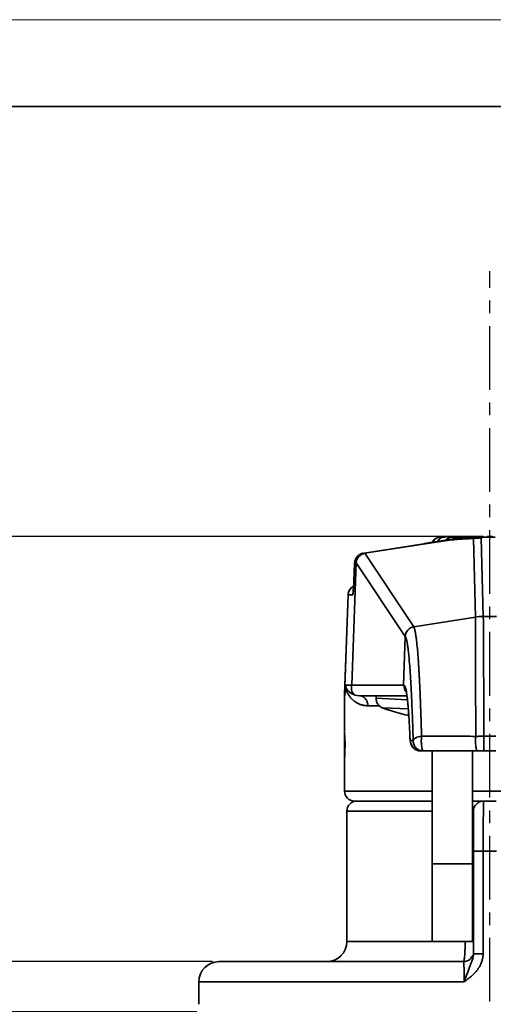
# Model space of a CAD drawing. Header units: millimetres. Extents: x 2485 to 2999, y 1640 to 2004.
# Tile 15 of 32: x 2552 to 2599, y 1906 to 2004. Entities that reach past the tile are written whole.
import ezdxf

# ---------------------------------------------------------------- set-up
doc = ezdxf.new("R2010")
doc.units = ezdxf.units.MM
doc.linetypes.add('CENTER', pattern=[10.16, 6.35, -1.27, 1.27, -1.27])
doc.layers.add('中心线层', color=1, linetype='CENTER')
for name, color, linetype, lineweight in [('尺寸线层', 3, 'Continuous', 18), ('粗实线层', 7, 'Continuous', 35), ('细实线层', 3, 'Continuous', 18)]:
    doc.layers.add(name, color=color, linetype=linetype, lineweight=lineweight)
doc.styles.add('标准', font='txt', dxfattribs={"width": 0.667})
doc.dimstyles.new('对齐', dxfattribs={"dimtxt": 3, "dimasz": 2.5, "dimexe": 1.25, "dimexo": 0.625, "dimtad": 1, "dimdsep": 46, "dimtxsty": '标准', "dimcen": 2.5, "dimclrd": 3, "dimclre": 3, "dimclrt": 3, "dimadec": 0, "dimazin": 0, "dimtfac": 1, "dimtmove": 0, "dimatfit": 3, "dimfxl": 1, "dimarcsym": 0})

# ---------------------------------------------------------------- blocks, each defined once
blk = doc.blocks.new('*D21')
at = {"layer": 'Defpoints', "color": 0, "transparency": 16777216}
for p in [(2571.906, 1910.092), (2547.937, 1905.092), (2570.339, 1905.092)]:
    blk.add_point(p, dxfattribs=at)
at = {"layer": '尺寸线层', "color": 3, "lineweight": -2, "transparency": 16777216}
for p, q in [((2547.937, 1915.092), (2547.937, 1920.092)), ((2571.281, 1910.092), (2546.687, 1910.092)), ((2547.937, 1910.092), (2547.937, 1905.092)), ((2569.714, 1905.092), (2546.687, 1905.092)), ((2547.937, 1900.092), (2547.937, 1895.092))]:
    blk.add_line(p, q, dxfattribs=at)
at = {"layer": '尺寸线层', "color": 3, "transparency": 16777216}
for points in [[(2547.104, 1915.092), (2548.771, 1915.092), (2547.937, 1910.092)], [(2547.104, 1900.092), (2548.771, 1900.092), (2547.937, 1905.092)]]:
    blk.add_solid(points, dxfattribs=at)
at = {"layer": '尺寸线层', "color": 3, "transparency": 16777216, "insert": (2543.812, 1907.592), "char_height": 7, "attachment_point": 5, "rotation": 90, "style": '标准'}
blk.add_mtext('5', dxfattribs=at)
blk = doc.blocks.new('*D28')
at = {"layer": 'Defpoints', "color": 0, "transparency": 16777216}
for p in [(2547.937, 1952.442), (2598.906, 1952.442), (2571.906, 1910.092)]:
    blk.add_point(p, dxfattribs=at)
at = {"layer": '尺寸线层', "color": 3, "lineweight": -2, "transparency": 16777216}
for p, q in [((2598.281, 1952.442), (2546.687, 1952.442)), ((2547.937, 1915.092), (2547.937, 1947.442)), ((2571.281, 1910.092), (2546.687, 1910.092))]:
    blk.add_line(p, q, dxfattribs=at)
at = {"layer": '尺寸线层', "color": 3, "transparency": 16777216}
for points in [[(2547.104, 1947.442), (2548.771, 1947.442), (2547.937, 1952.442)], [(2547.104, 1915.092), (2548.771, 1915.092), (2547.937, 1910.092)]]:
    blk.add_solid(points, dxfattribs=at)
at = {"layer": '尺寸线层', "color": 3, "transparency": 16777216, "insert": (2543.812, 1931.267), "char_height": 7, "attachment_point": 5, "rotation": 90, "style": '标准'}
blk.add_mtext('42.4', dxfattribs=at)

msp = doc.modelspace()

# ---------------------------------------------------------------- linework, layer by layer
at = {"layer": '中心线层'}
msp.add_line((2598.906, 1855.312), (2598.906, 1978.909), dxfattribs=at)
at = {"layer": '粗实线层'}
for p, q in [((2593.994, 1952.398), (2594.219, 1952.442)), ((2594.219, 1952.442), (2594.579, 1952.442)), ((2594.647, 1952.44), (2594.375, 1952.422)), ((2594.579, 1952.442), (2594.396, 1952.403)), ((2594.579, 1952.442), (2594.645, 1952.431)), ((2597.896, 1952.442), (2594.579, 1952.442)), ((2594.645, 1952.431), (2595.082, 1952.357)), ((2599.168, 1952.442), (2598.645, 1952.442)), ((2592.32, 1951.739), (2586.394, 1950.81)), ((2586.437, 1950.778), (2594.224, 1952)), ((2594.189, 1952.026), (2594.219, 1952.031)), ((2595.082, 1952.357), (2595.706, 1952.227)), ((2597.258, 1952.357), (2595.082, 1952.357)), ((2597.462, 1944.425), (2597.279, 1952.247)), ((2598.254, 1944.487), (2598.052, 1952.307)), ((2591.315, 1943.454), (2586.437, 1950.779)), ((2585.57, 1949.853), (2585.144, 1937.627)), ((2585.434, 1949.816), (2585.351, 1947.947)), ((2585.551, 1949.857), (2585.434, 1949.816)), ((2590.476, 1942.505), (2585.594, 1949.83)), ((2584.771, 1946.627), (2584.421, 1936.59)), ((2584.774, 1946.627), (2584.428, 1936.719)), ((2584.774, 1946.627), (2584.771, 1946.627)), ((2585.235, 1946.627), (2584.774, 1946.627)), ((2585.3, 1947.148), (2585.317, 1947.235)), ((2591.317, 1943.451), (2597.462, 1944.425)), ((2598.254, 1944.487), (2598.906, 1944.487)), ((2598.906, 1944.487), (2599.559, 1944.487)), ((2591.317, 1943.451), (2591.315, 1943.453)), ((2590.306, 1937.627), (2590.476, 1942.505)), ((2590.478, 1942.503), (2590.476, 1942.505)), ((2584.539, 1937.627), (2585.144, 1937.627)), ((2584.708, 1937.187), (2584.714, 1937.179)), ((2585.144, 1937.627), (2586.321, 1937.627)), ((2586.321, 1937.627), (2590.306, 1937.627)), ((2590.351, 1937.627), (2590.306, 1937.627)), ((2584.421, 1936.592), (2584.421, 1933.092)), ((2585.681, 1936.624), (2585.495, 1936.651)), ((2585.906, 1936.592), (2585.681, 1936.624)), ((2585.906, 1936.592), (2587.317, 1936.592)), ((2587.317, 1936.592), (2590.649, 1936.592)), ((2587.572, 1936.592), (2587.568, 1936.329)), ((2587.575, 1936.592), (2587.57, 1936.33)), ((2587.57, 1936.33), (2590.699, 1936.174)), ((2587.882, 1935.592), (2586.746, 1935.592)), ((2590.781, 1935.291), (2588.244, 1935.367)), ((2584.421, 1933.036), (2584.411, 1933.02)), ((2598.906, 1932.545), (2598.309, 1932.545)), ((2599.503, 1932.545), (2598.906, 1932.545)), ((2584.421, 1931.664), (2584.421, 1930.761)), ((2591.981, 1931.114), (2591.989, 1931.092)), ((2592.259, 1931.092), (2597.663, 1931.092)), ((2593.165, 1919.842), (2593.165, 1931.092)), ((2597.165, 1919.842), (2597.165, 1931.092)), ((2598.309, 1931.092), (2599.503, 1931.092)), ((2584.421, 1930.206), (2584.421, 1927.092)), ((2584.421, 1927.092), (2593.165, 1927.092)), ((2597.165, 1927.092), (2598.906, 1927.092)), ((2598.906, 1927.092), (2613.392, 1927.092)), ((2597.165, 1926.092), (2598.119, 1926.092)), ((2584.656, 1925.092), (2584.656, 1912.092)), ((2593.165, 1925.092), (2584.656, 1925.092)), ((2597.165, 1925.092), (2597.27, 1925.092)), ((2597.27, 1910.876), (2597.27, 1921.092)), ((2599.566, 1921.092), (2598.247, 1921.092)), ((2598.247, 1921.092), (2598.247, 1910.876)), ((2593.165, 1919.842), (2597.165, 1919.842)), ((2593.165, 1912.092), (2593.165, 1919.842)), ((2597.165, 1912.092), (2597.165, 1919.842)), ((2584.656, 1912.092), (2593.165, 1912.092)), ((2593.165, 1912.092), (2597.165, 1912.092)), ((2595.831, 1910.184), (2595.828, 1910.077)), ((2597.285, 1910.876), (2597.243, 1910.588)), ((2597.301, 1910.876), (2597.27, 1910.876)), ((2569.906, 1908.092), (2569.906, 1905.842)), ((2569.906, 1908.092), (2596.358, 1908.092))]:
    msp.add_line(p, q, dxfattribs=at)
msp.add_lwpolyline([(2515.413, 1995.295), (2990.026, 1995.295), (2990.026, 1646.849), (2515.413, 1646.849)], close=True, dxfattribs=at)
at = {"layer": '粗实线层', "flags": 128}
msp.add_lwpolyline([(2590.942, 1932.45), (2590.946, 1932.311), (2590.949, 1932.293)], dxfattribs=at)
at = {"layer": '粗实线层'}
for centre, radius, start, end in [((2585.771, 1946.592), 1, 116.6305, 178), ((2586.235, 1946.592), 1.001, 151.6372, 178.00572), ((2585.421, 1927.092), 1, 180, 270), ((2585.656, 1925.092), 1, 90, 180), ((2582.656, 1912.092), 2, 270, 0), ((2571.906, 1908.092), 2, 90, 180)]:
    msp.add_arc(centre, radius, start, end, dxfattribs=at)
msp.add_ellipse((2598.906, 2351.402), major_axis=(14.463, 414.81), ratio=0.001949, start_param=3.116846, end_param=3.209765, dxfattribs=at)
for points, knots in [([(2594.006, 1952.423), (2593.888, 1952.393), (2593.633, 1952.329), (2593.324, 1952.134), (2593.207, 1951.938), (2593.167, 1951.871)], [0, 0, 0, 0, 0.360473, 0.781261, 1, 1, 1, 1]), ([(2593.211, 1951.877), (2593.257, 1951.951), (2593.386, 1952.16), (2593.677, 1952.352), (2593.914, 1952.386), (2593.994, 1952.398)], [0, 0, 0, 0, 0.265106, 0.750291, 1, 1, 1, 1]), ([(2594.396, 1952.403), (2594.314, 1952.39), (2594.087, 1952.355), (2593.831, 1952.181), (2593.724, 1951.999), (2593.696, 1951.951)], [0, 0, 0, 0, 0.2963678, 0.8146965, 1, 1, 1, 1]), ([(2598.383, 1952.4), (2598.306, 1952.399), (2598.15, 1952.395), (2597.905, 1952.388), (2597.647, 1952.378), (2597.387, 1952.366), (2597.129, 1952.352), (2596.881, 1952.336), (2596.629, 1952.318), (2596.459, 1952.304), (2596.372, 1952.297)], [0, 0, 0, 0, 0.128735, 0.260276, 0.394801, 0.532542, 0.652058, 0.77252, 0.884261, 1, 1, 1, 1]), ([(2597.279, 1952.247), (2597.301, 1952.255), (2597.342, 1952.271), (2597.414, 1952.293), (2597.498, 1952.315), (2597.593, 1952.335), (2597.71, 1952.354), (2597.855, 1952.372), (2598.012, 1952.385), (2598.195, 1952.396), (2598.318, 1952.399), (2598.383, 1952.4)], [0, 0, 0, 0, 0.103034, 0.20318, 0.300727, 0.416797, 0.520583, 0.637363, 0.770555, 0.877979, 1, 1, 1, 1]), ([(2598.052, 1952.307), (2598.051, 1952.324), (2598.069, 1952.341), (2598.164, 1952.362), (2598.208, 1952.368), (2598.324, 1952.377), (2598.396, 1952.381), (2598.475, 1952.382)], [0, 0, 0, 0, 0.5, 0.5, 0.75, 0.75, 1, 1, 1, 1]), ([(2598.383, 1952.4), (2598.442, 1952.401), (2598.558, 1952.403), (2598.732, 1952.405), (2598.848, 1952.405), (2598.906, 1952.405), (2598.906, 1952.405)], [0, 0, 0, 0, 0.337985, 0.670191, 0.997078, 1, 1, 1, 1]), ([(2598.906, 1952.386), (2598.858, 1952.386), (2598.762, 1952.386), (2598.618, 1952.384), (2598.523, 1952.383), (2598.475, 1952.382)], [0, 0, 0, 0, 0.331188, 0.664066, 1, 1, 1, 1]), ([(2598.906, 1952.386), (2598.906, 1952.391), (2598.906, 1952.395), (2598.906, 1952.398), (2598.906, 1952.403), (2598.906, 1952.405), (2598.906, 1952.405)], [0.0000026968, 0.0000026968, 0.0000026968, 0.0000026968, 0.0001637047, 0.0001637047, 0.0001637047, 0.0004319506, 0.0004319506, 0.0004319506, 0.0004319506]), ([(2598.906, 1952.405), (2598.907, 1952.405), (2598.966, 1952.405), (2599.084, 1952.405), (2599.258, 1952.403), (2599.373, 1952.401), (2599.429, 1952.4)], [0, 0, 0, 0, 0.002922, 0.340682, 0.672931, 1, 1, 1, 1]), ([(2593.271, 1951.887), (2593.112, 1951.862), (2592.794, 1951.813), (2592.478, 1951.764), (2592.32, 1951.739), (2592.32, 1951.739)], [0, 0, 0, 0, 0.500168, 0.999391, 1, 1, 1, 1]), ([(2594.189, 1952.026), (2594.055, 1952.006), (2593.748, 1951.959), (2593.443, 1951.913), (2593.271, 1951.887)], [0, 0, 0, 0, 0.4373794, 1, 1, 1, 1]), ([(2595.885, 1952.25), (2595.778, 1952.238), (2595.571, 1952.215), (2595.268, 1952.178), (2594.944, 1952.135), (2594.595, 1952.086), (2594.344, 1952.049), (2594.219, 1952.03)], [0, 0, 0, 0, 0.1910601, 0.371617, 0.5436854, 0.7738528, 1, 1, 1, 1]), ([(2597.279, 1952.247), (2597.212, 1952.247), (2597.082, 1952.245), (2596.884, 1952.242), (2596.646, 1952.235), (2596.358, 1952.223), (2596.05, 1952.204), (2595.794, 1952.185), (2595.592, 1952.168), (2595.384, 1952.148), (2595.161, 1952.125), (2594.929, 1952.098), (2594.692, 1952.068), (2594.457, 1952.036), (2594.301, 1952.012), (2594.224, 1952)], [0, 0, 0, 0, 0.094829, 0.181886, 0.261245, 0.394419, 0.5171, 0.584763, 0.643878, 0.70421, 0.765836, 0.828433, 0.887762, 0.944641, 1, 1, 1, 1]), ([(2595.082, 1952.357), (2594.956, 1952.338), (2594.732, 1952.304), (2594.545, 1952.136), (2594.463, 1952.063)], [0, 0, 0, 0, 0.560385, 1, 1, 1, 1]), ([(2596.372, 1952.297), (2596.289, 1952.29), (2596.127, 1952.275), (2595.965, 1952.258), (2595.885, 1952.25)], [0, 0, 0, 0, 0.509748, 1, 1, 1, 1]), ([(2586.185, 1950.771), (2586.157, 1950.763), (2586.101, 1950.747), (2586.021, 1950.714), (2585.943, 1950.674), (2585.87, 1950.628), (2585.775, 1950.557), (2585.668, 1950.452), (2585.57, 1950.312), (2585.497, 1950.161), (2585.447, 1949.999), (2585.438, 1949.879), (2585.434, 1949.816)], [0, 0, 0, 0, 0.066777, 0.133572, 0.200384, 0.267214, 0.334061, 0.472704, 0.61153, 0.726179, 0.855655, 1, 1, 1, 1]), ([(2586.203, 1950.763), (2586.115, 1950.736), (2585.919, 1950.677), (2585.676, 1950.463), (2585.49, 1950.17), (2585.46, 1949.94), (2585.446, 1949.825)], [0, 0, 0, 0, 0.213415, 0.473893, 0.735973, 1, 1, 1, 1]), ([(2586.394, 1950.81), (2586.167, 1950.774), (2585.954, 1950.657), (2585.649, 1950.313), (2585.559, 1950.087), (2585.551, 1949.857)], [0, 0, 0, 0, 0.5, 0.5, 1, 1, 1, 1]), ([(2585.594, 1949.83), (2585.603, 1950.058), (2585.694, 1950.283), (2585.998, 1950.625), (2586.211, 1950.742), (2586.437, 1950.778)], [0, 0, 0, 0, 0.5, 0.5, 1, 1, 1, 1]), ([(2586.437, 1950.778), (2586.433, 1950.784), (2586.425, 1950.796), (2586.414, 1950.806), (2586.403, 1950.81), (2586.397, 1950.81), (2586.394, 1950.81)], [0, 0, 0, 0, 0.2811536, 0.5623184, 0.7809676, 1, 1, 1, 1]), ([(2585.434, 1949.816), (2585.433, 1949.822), (2585.433, 1949.835), (2585.448, 1949.852), (2585.481, 1949.867), (2585.542, 1949.88), (2585.607, 1949.885), (2585.644, 1949.887)], [0, 0, 0, 0, 0.136386, 0.303825, 0.502182, 0.706421, 1, 1, 1, 1]), ([(2585.434, 1949.816), (2585.433, 1949.818), (2585.432, 1949.821), (2585.436, 1949.824), (2585.438, 1949.825)], [0, 0, 0, 0, 0.472293, 1, 1, 1, 1]), ([(2585.551, 1949.857), (2585.554, 1949.857), (2585.561, 1949.856), (2585.567, 1949.854), (2585.57, 1949.853)], [0, 0, 0, 0, 0.5, 1, 1, 1, 1]), ([(2585.594, 1949.83), (2585.59, 1949.835), (2585.582, 1949.845), (2585.574, 1949.851), (2585.57, 1949.853)], [0, 0, 0, 0, 0.510976, 1, 1, 1, 1]), ([(2585.328, 1947.474), (2585.257, 1947.438), (2585.087, 1947.35), (2584.895, 1947.104), (2584.791, 1946.843), (2584.778, 1946.679), (2584.774, 1946.627)], [0, 0, 0, 0, 0.221632, 0.537273, 0.852916, 1, 1, 1, 1]), ([(2585.351, 1947.947), (2585.349, 1947.913), (2585.346, 1947.844), (2585.341, 1947.744), (2585.335, 1947.647), (2585.327, 1947.517), (2585.316, 1947.347), (2585.306, 1947.218), (2585.3, 1947.148)], [0, 0, 0, 0, 0.116854, 0.232064, 0.346206, 0.459876, 0.707582, 1, 1, 1, 1]), ([(2585.355, 1947.968), (2585.35, 1947.883), (2585.343, 1947.723), (2585.33, 1947.482), (2585.317, 1947.325), (2585.309, 1947.228)], [0, 0, 0, 0, 0.303615, 0.569926, 1, 1, 1, 1]), ([(2585.3, 1947.148), (2585.297, 1947.105), (2585.292, 1947.037), (2585.283, 1946.943), (2585.276, 1946.861), (2585.267, 1946.786), (2585.259, 1946.712), (2585.25, 1946.667), (2585.244, 1946.642), (2585.239, 1946.634), (2585.236, 1946.63), (2585.235, 1946.627)], [0, 0, 0, 0, 0.158282, 0.249799, 0.371252, 0.499958, 0.623731, 0.749934, 0.888627, 0.918586, 1, 1, 1, 1]), ([(2597.462, 1944.425), (2597.462, 1944.411), (2597.462, 1944.384), (2597.462, 1944.333), (2597.463, 1944.276), (2597.463, 1944.212), (2597.464, 1944.141), (2597.464, 1944.065), (2597.464, 1943.984), (2597.465, 1943.898), (2597.465, 1943.808), (2597.466, 1943.714), (2597.466, 1943.616), (2597.467, 1943.515), (2597.467, 1943.412), (2597.468, 1943.306), (2597.468, 1943.198), (2597.469, 1943.089), (2597.469, 1942.978), (2597.47, 1942.867), (2597.47, 1942.755), (2597.471, 1942.643), (2597.471, 1942.531), (2597.471, 1942.42), (2597.472, 1942.309), (2597.472, 1942.199), (2597.473, 1942.091), (2597.473, 1941.984), (2597.474, 1941.878), (2597.474, 1941.775), (2597.474, 1941.674), (2597.475, 1941.575), (2597.475, 1941.479), (2597.476, 1941.386), (2597.476, 1941.295), (2597.476, 1941.208), (2597.477, 1941.124), (2597.477, 1941.044), (2597.477, 1940.967), (2597.477, 1940.894), (2597.478, 1940.825), (2597.479, 1940.571), (2597.48, 1940.117), (2597.482, 1939.433), (2597.485, 1938.721), (2597.487, 1937.988), (2597.489, 1937.236), (2597.491, 1936.47), (2597.494, 1935.694), (2597.496, 1934.91), (2597.498, 1934.123), (2597.5, 1933.336), (2597.501, 1932.803), (2597.502, 1932.54)], [0, 0, 0, 0, 0.019742, 0.039113, 0.058115, 0.076745, 0.095003, 0.11289, 0.130404, 0.147545, 0.164314, 0.180711, 0.196737, 0.212392, 0.227676, 0.24259, 0.257134, 0.271307, 0.28511, 0.298542, 0.311604, 0.324294, 0.336614, 0.348561, 0.360138, 0.371343, 0.382176, 0.392638, 0.402729, 0.412448, 0.421796, 0.430773, 0.43938, 0.447615, 0.455479, 0.462972, 0.470095, 0.476846, 0.483226, 0.489236, 0.494874, 0.500142, 0.55087, 0.600548, 0.649166, 0.69672, 0.743214, 0.788656, 0.833046, 0.876379, 0.918646, 0.959851, 1, 1, 1, 1]), ([(2598.309, 1932.545), (2598.309, 1932.679), (2598.308, 1932.947), (2598.307, 1933.343), (2598.306, 1933.737), (2598.305, 1934.127), (2598.304, 1934.514), (2598.302, 1934.897), (2598.301, 1935.275), (2598.3, 1935.649), (2598.299, 1936.019), (2598.298, 1936.384), (2598.297, 1936.744), (2598.295, 1937.098), (2598.294, 1937.447), (2598.293, 1937.79), (2598.292, 1938.127), (2598.291, 1938.459), (2598.29, 1938.783), (2598.288, 1939.102), (2598.287, 1939.413), (2598.286, 1939.718), (2598.285, 1940.015), (2598.284, 1940.305), (2598.282, 1940.587), (2598.281, 1940.861), (2598.28, 1941.127), (2598.279, 1941.385), (2598.278, 1941.634), (2598.276, 1941.874), (2598.275, 1942.106), (2598.274, 1942.328), (2598.273, 1942.541), (2598.272, 1942.745), (2598.27, 1942.939), (2598.269, 1943.122), (2598.268, 1943.296), (2598.267, 1943.46), (2598.265, 1943.612), (2598.264, 1943.754), (2598.263, 1943.886), (2598.261, 1944.006), (2598.26, 1944.115), (2598.259, 1944.213), (2598.258, 1944.3), (2598.256, 1944.375), (2598.255, 1944.438), (2598.254, 1944.471), (2598.254, 1944.487)], [0, 0, 0, 0, 0.020248, 0.040561, 0.06094, 0.081386, 0.1019, 0.122484, 0.143137, 0.163858, 0.184645, 0.205499, 0.226416, 0.247398, 0.268444, 0.289555, 0.310733, 0.331978, 0.35329, 0.374672, 0.396121, 0.417637, 0.43922, 0.460868, 0.482581, 0.504357, 0.526196, 0.548099, 0.570067, 0.5921, 0.6142, 0.636368, 0.658602, 0.680904, 0.703272, 0.725705, 0.748202, 0.770763, 0.793387, 0.816076, 0.838831, 0.861653, 0.884544, 0.907502, 0.930528, 0.953621, 0.976778, 1, 1, 1, 1]), ([(2590.478, 1942.503), (2590.486, 1942.731), (2590.576, 1942.955), (2590.879, 1943.298), (2591.09, 1943.416), (2591.315, 1943.454)], [0, 0, 0, 0, 0.5, 0.5, 1, 1, 1, 1]), ([(2592.099, 1932.564), (2592.095, 1932.701), (2592.088, 1932.979), (2592.076, 1933.392), (2592.064, 1933.806), (2592.051, 1934.222), (2592.037, 1934.637), (2592.023, 1935.052), (2592.008, 1935.466), (2591.993, 1935.878), (2591.977, 1936.288), (2591.96, 1936.695), (2591.943, 1937.099), (2591.925, 1937.498), (2591.906, 1937.891), (2591.887, 1938.279), (2591.866, 1938.661), (2591.845, 1939.034), (2591.824, 1939.4), (2591.8, 1939.775), (2591.769, 1940.233), (2591.725, 1940.824), (2591.662, 1941.544), (2591.596, 1942.15), (2591.534, 1942.597), (2591.485, 1942.885), (2591.439, 1943.105), (2591.396, 1943.266), (2591.355, 1943.381), (2591.329, 1943.428), (2591.317, 1943.451)], [0, 0, 0, 0, 0.022635, 0.045662, 0.069081, 0.092894, 0.1171, 0.1417, 0.166692, 0.192077, 0.217855, 0.244025, 0.270589, 0.297545, 0.324895, 0.352638, 0.380774, 0.409303, 0.438226, 0.467541, 0.502088, 0.556572, 0.63099, 0.725343, 0.780748, 0.832308, 0.880021, 0.923878, 0.963872, 1, 1, 1, 1]), ([(2590.477, 1942.503), (2590.484, 1942.492), (2590.497, 1942.47), (2590.52, 1942.423), (2590.545, 1942.358), (2590.574, 1942.268), (2590.616, 1942.109), (2590.667, 1941.863), (2590.724, 1941.505), (2590.779, 1941.084), (2590.837, 1940.544), (2590.891, 1939.947), (2590.958, 1939.081), (2591.034, 1937.901), (2591.101, 1936.556), (2591.155, 1935.32), (2591.195, 1934.326), (2591.231, 1933.289), (2591.253, 1932.577), (2591.263, 1932.231), (2591.266, 1932.127)], [0, 0, 0, 0, 0.018103, 0.039639, 0.064607, 0.09301, 0.124844, 0.192798, 0.249798, 0.307881, 0.374816, 0.450959, 0.499833, 0.624638, 0.74947, 0.793263, 0.874515, 0.940201, 0.982032, 1, 1, 1, 1]), ([(2584.428, 1936.719), (2584.426, 1936.68), (2584.424, 1936.648), (2584.421, 1936.604), (2584.421, 1936.592), (2584.421, 1936.592)], [0, 0, 0, 0, 0.5, 0.5, 1, 1, 1, 1]), ([(2584.532, 1937.553), (2584.533, 1937.568), (2584.535, 1937.601), (2584.538, 1937.617), (2584.539, 1937.627)], [0, 0, 0, 0, 0.429994, 1, 1, 1, 1]), ([(2586.746, 1935.592), (2586.7, 1935.592), (2586.609, 1935.594), (2586.475, 1935.606), (2586.343, 1935.625), (2586.213, 1935.652), (2586.086, 1935.687), (2585.962, 1935.73), (2585.84, 1935.78), (2585.701, 1935.848), (2585.546, 1935.94), (2585.399, 1936.047), (2585.267, 1936.159), (2585.179, 1936.244), (2585.116, 1936.308), (2585.075, 1936.348), (2585.027, 1936.4), (2584.947, 1936.497), (2584.838, 1936.654), (2584.724, 1936.858), (2584.636, 1937.059), (2584.585, 1937.215), (2584.559, 1937.33), (2584.547, 1937.392), (2584.54, 1937.445), (2584.536, 1937.485), (2584.534, 1937.521), (2584.532, 1937.544), (2584.532, 1937.553)], [0, 0, 0, 0, 0.036564, 0.073723, 0.111509, 0.149952, 0.189082, 0.228926, 0.26951, 0.310858, 0.374462, 0.441387, 0.488269, 0.546059, 0.563697, 0.581298, 0.606524, 0.63851, 0.712462, 0.802785, 0.87853, 0.934674, 0.957184, 0.97417, 0.981472, 0.989521, 0.995726, 1, 1, 1, 1]), ([(2584.539, 1937.627), (2584.539, 1937.623), (2584.538, 1937.615), (2584.539, 1937.599), (2584.539, 1937.586), (2584.541, 1937.57), (2584.544, 1937.553), (2584.547, 1937.533), (2584.552, 1937.513), (2584.558, 1937.49), (2584.565, 1937.466), (2584.574, 1937.441), (2584.584, 1937.414), (2584.595, 1937.385), (2584.609, 1937.355), (2584.624, 1937.324), (2584.642, 1937.291), (2584.662, 1937.257), (2584.684, 1937.222), (2584.7, 1937.199), (2584.708, 1937.187)], [0, 0, 0, 0, 0.00769, 0.016325, 0.029662, 0.048872, 0.074329, 0.106188, 0.144525, 0.189385, 0.240794, 0.298771, 0.363328, 0.434473, 0.512214, 0.596556, 0.687503, 0.785057, 0.889222, 1, 1, 1, 1]), ([(2584.714, 1937.179), (2584.732, 1937.155), (2584.771, 1937.105), (2584.838, 1937.033), (2584.917, 1936.959), (2585.021, 1936.877), (2585.153, 1936.791), (2585.316, 1936.709), (2585.436, 1936.67), (2585.495, 1936.651)], [0, 0, 0, 0, 0.097582, 0.205253, 0.323016, 0.450874, 0.64521, 0.828243, 1, 1, 1, 1]), ([(2585.495, 1936.651), (2585.349, 1936.722), (2585.226, 1936.857), (2585.094, 1937.205), (2585.085, 1937.417), (2585.144, 1937.627)], [0, 0, 0, 0, 0.5, 0.5, 1, 1, 1, 1]), ([(2590.942, 1932.45), (2590.938, 1932.546), (2590.93, 1932.737), (2590.917, 1933.015), (2590.905, 1933.287), (2590.891, 1933.551), (2590.878, 1933.807), (2590.864, 1934.056), (2590.85, 1934.297), (2590.835, 1934.53), (2590.82, 1934.756), (2590.805, 1934.973), (2590.789, 1935.183), (2590.773, 1935.384), (2590.757, 1935.578), (2590.741, 1935.763), (2590.724, 1935.94), (2590.707, 1936.108), (2590.678, 1936.37), (2590.621, 1936.825), (2590.548, 1937.232), (2590.474, 1937.478), (2590.423, 1937.579), (2590.383, 1937.621), (2590.36, 1937.625), (2590.35, 1937.627)], [0, 0, 0, 0, 0.029667, 0.059287, 0.088865, 0.118405, 0.147911, 0.177385, 0.206833, 0.236256, 0.265657, 0.29504, 0.324406, 0.353758, 0.383099, 0.412429, 0.441752, 0.471069, 0.500381, 0.585502, 0.749641, 0.835854, 0.906367, 0.961111, 1, 1, 1, 1]), ([(2590.597, 1936.94), (2590.565, 1936.977), (2590.49, 1937.065), (2590.411, 1937.232), (2590.355, 1937.425), (2590.352, 1937.56), (2590.351, 1937.627)], [0, 0, 0, 0, 0.195761, 0.463841, 0.73192, 1, 1, 1, 1]), ([(2585.906, 1936.592), (2585.931, 1936.591), (2585.982, 1936.589), (2586.056, 1936.577), (2586.13, 1936.557), (2586.201, 1936.529), (2586.291, 1936.483), (2586.418, 1936.393), (2586.543, 1936.253), (2586.64, 1936.085), (2586.7, 1935.929), (2586.738, 1935.763), (2586.743, 1935.649), (2586.746, 1935.592)], [0, 0, 0, 0, 0.057273, 0.114546, 0.171819, 0.229092, 0.286367, 0.394977, 0.564177, 0.673132, 0.782088, 0.891044, 1, 1, 1, 1]), ([(2587.571, 1936.329), (2587.57, 1936.317), (2587.562, 1936.235), (2587.589, 1936.083), (2587.656, 1935.89), (2587.742, 1935.729), (2587.811, 1935.672), (2587.836, 1935.651)], [0, 0, 0, 0, 0.047137, 0.320024, 0.592875, 0.848961, 1, 1, 1, 1]), ([(2587.57, 1936.33), (2587.577, 1936.228), (2587.592, 1936.018), (2587.738, 1935.73), (2587.958, 1935.494), (2588.15, 1935.409), (2588.244, 1935.367)], [0, 0, 0, 0, 0.243704, 0.499977, 0.756262, 1, 1, 1, 1]), ([(2588.244, 1935.367), (2588.245, 1935.366), (2588.248, 1935.363), (2588.301, 1935.343), (2588.378, 1935.315), (2588.482, 1935.279), (2588.603, 1935.239), (2588.733, 1935.196), (2588.821, 1935.168), (2588.864, 1935.154), (2588.865, 1935.154)], [0, 0, 0, 0, 0.13428, 0.275007, 0.417357, 0.558555, 0.701442, 0.849251, 0.997205, 1, 1, 1, 1]), ([(2588.544, 1935.259), (2588.548, 1935.257), (2588.599, 1935.238), (2588.654, 1935.221), (2588.704, 1935.206)], [0, 0, 0, 0, 0.076621, 1, 1, 1, 1]), ([(2588.704, 1935.206), (2588.732, 1935.197), (2588.83, 1935.164), (2588.924, 1935.135), (2588.992, 1935.115)], [0, 0, 0, 0, 0.279174, 1, 1, 1, 1]), ([(2588.865, 1935.154), (2589.167, 1935.064), (2589.771, 1934.882), (2590.422, 1934.704), (2590.785, 1934.617), (2590.83, 1934.607)], [0, 0, 0, 0, 0.46734, 0.93458, 1, 1, 1, 1]), ([(2584.47, 1931.319), (2584.473, 1931.417), (2584.479, 1931.631), (2584.476, 1931.984), (2584.464, 1932.333), (2584.445, 1932.643), (2584.428, 1932.869), (2584.418, 1932.987), (2584.421, 1932.978), (2584.421, 1932.978)], [0, 0, 0, 0, 0.128995, 0.281415, 0.435694, 0.599965, 0.782326, 0.986239, 1, 1, 1, 1]), ([(2584.421, 1933.014), (2584.421, 1933.017), (2584.421, 1933.024), (2584.421, 1932.854), (2584.421, 1932.545), (2584.421, 1932.139), (2584.421, 1931.829), (2584.421, 1931.674), (2584.421, 1931.664)], [0, 0, 0, 0, 0.125421, 0.35166, 0.570449, 0.781886, 0.985966, 1, 1, 1, 1]), ([(2590.993, 1932.127), (2590.99, 1932.128), (2590.984, 1932.13), (2590.977, 1932.144), (2590.972, 1932.162), (2590.968, 1932.175), (2590.964, 1932.194), (2590.958, 1932.233), (2590.949, 1932.305), (2590.944, 1932.402), (2590.942, 1932.45)], [0, 0, 0, 0, 0.125689, 0.250834, 0.326073, 0.401328, 0.448351, 0.501508, 0.751529, 1, 1, 1, 1]), ([(2590.949, 1932.294), (2590.958, 1932.199), (2590.976, 1931.989), (2591.08, 1931.688), (2591.247, 1931.444), (2591.441, 1931.268), (2591.692, 1931.135), (2591.884, 1931.113), (2591.981, 1931.102)], [0, 0, 0, 0, 0.1791271, 0.3966443, 0.5293398, 0.6775344, 0.8368721, 1, 1, 1, 1]), ([(2591.989, 1931.092), (2591.87, 1931.092), (2591.74, 1931.114), (2591.49, 1931.216), (2591.37, 1931.295), (2591.174, 1931.499), (2591.099, 1931.622), (2591.007, 1931.876), (2590.989, 1932.007), (2590.993, 1932.127)], [0, 0, 0, 0, 0.25, 0.25, 0.5, 0.5, 0.75, 0.75, 1, 1, 1, 1]), ([(2592.224, 1931.092), (2592.107, 1931.096), (2591.98, 1931.123), (2591.739, 1931.23), (2591.624, 1931.311), (2591.437, 1931.513), (2591.366, 1931.634), (2591.279, 1931.883), (2591.262, 1932.01), (2591.267, 1932.127)], [0, 0, 0, 0, 0.25, 0.25, 0.5, 0.5, 0.75, 0.75, 1, 1, 1, 1]), ([(2591.266, 1932.127), (2591.278, 1932.174), (2591.305, 1932.224), (2591.395, 1932.32), (2591.457, 1932.367), (2591.611, 1932.448), (2591.702, 1932.483), (2591.896, 1932.535), (2591.999, 1932.554), (2592.099, 1932.564)], [0, 0, 0, 0, 0.25, 0.25, 0.5, 0.5, 0.75, 0.75, 1, 1, 1, 1]), ([(2592.259, 1931.092), (2592.256, 1931.092), (2592.248, 1931.093), (2592.233, 1931.1), (2592.212, 1931.123), (2592.181, 1931.189), (2592.139, 1931.34), (2592.097, 1931.594), (2592.079, 1931.875), (2592.077, 1932.079), (2592.078, 1932.228), (2592.083, 1932.347), (2592.09, 1932.458), (2592.096, 1932.53), (2592.099, 1932.564)], [0, 0, 0, 0, 0.028006, 0.058016, 0.123504, 0.209583, 0.338559, 0.533844, 0.66713, 0.767681, 0.830645, 0.883629, 0.94481, 1, 1, 1, 1]), ([(2597.502, 1932.54), (2597.124, 1932.543), (2596.217, 1932.55), (2594.785, 1932.552), (2593.362, 1932.555), (2592.467, 1932.561), (2592.099, 1932.564)], [0, 0, 0, 0, 0.210071, 0.503393, 0.795304, 1, 1, 1, 1]), ([(2597.663, 1931.092), (2597.633, 1931.092), (2597.602, 1931.136), (2597.548, 1931.301), (2597.526, 1931.422), (2597.493, 1931.711), (2597.484, 1931.878), (2597.481, 1932.217), (2597.488, 1932.389), (2597.502, 1932.54)], [0, 0, 0, 0, 0.25, 0.25, 0.5, 0.5, 0.75, 0.75, 1, 1, 1, 1]), ([(2598.309, 1932.545), (2598.242, 1932.545), (2598.107, 1932.545), (2597.904, 1932.544), (2597.702, 1932.543), (2597.569, 1932.541), (2597.502, 1932.54)], [0, 0, 0, 0, 0.249668, 0.499544, 0.749648, 1, 1, 1, 1]), ([(2598.309, 1932.092), (2598.309, 1931.83), (2598.309, 1931.57), (2598.309, 1931.199), (2598.309, 1931.092), (2598.309, 1931.092)], [0, 0, 0, 0, 0.5, 0.5, 1, 1, 1, 1]), ([(2584.421, 1931.664), (2584.429, 1931.536), (2584.443, 1931.321), (2584.456, 1931.132), (2584.462, 1931.054)], [0, 0, 0, 0, 0.591983, 1, 1, 1, 1]), ([(2584.449, 1930.753), (2584.453, 1930.832), (2584.458, 1930.921), (2584.465, 1931.112), (2584.468, 1931.213), (2584.47, 1931.319)], [0, 0, 0, 0, 0.5, 0.5, 1, 1, 1, 1]), ([(2584.421, 1930.206), (2584.421, 1930.206), (2584.419, 1930.196), (2584.426, 1930.312), (2584.438, 1930.51), (2584.446, 1930.685), (2584.449, 1930.753)], [0, 0, 0, 0, 0.029142, 0.400952, 0.769755, 1, 1, 1, 1]), ([(2584.421, 1930.761), (2584.421, 1930.679), (2584.421, 1930.491), (2584.421, 1930.31), (2584.421, 1930.223), (2584.421, 1930.245), (2584.421, 1930.247)], [0, 0, 0, 0, 0.267196, 0.611765, 0.968475, 1, 1, 1, 1]), ([(2584.441, 1930.577), (2584.436, 1930.616), (2584.429, 1930.668), (2584.422, 1930.743), (2584.421, 1930.761)], [0, 0, 0, 0, 0.751023, 1, 1, 1, 1]), ([(2585.434, 1926.092), (2585.43, 1926.092), (2585.398, 1926.092), (2585.534, 1926.092), (2585.861, 1926.092), (2586.387, 1926.092), (2587.029, 1926.092), (2587.744, 1926.092), (2588.581, 1926.092), (2589.848, 1926.092), (2591.32, 1926.092), (2592.588, 1926.092), (2593.085, 1926.092), (2593.165, 1926.092)], [0, 0, 0, 0, 0.016428, 0.124314, 0.235529, 0.349853, 0.439257, 0.528626, 0.619932, 0.711203, 0.893537, 0.982941, 1, 1, 1, 1]), ([(2593.165, 1926.092), (2592.836, 1926.092), (2591.738, 1926.092), (2590.092, 1926.092), (2588.332, 1926.092), (2586.971, 1926.092), (2586.087, 1926.092), (2585.668, 1926.092), (2585.697, 1926.092), (2585.707, 1926.092)], [0, 0, 0, 0, 0.0726544, 0.2424642, 0.4154559, 0.5884477, 0.7582575, 0.9220406, 1, 1, 1, 1]), ([(2598.27, 1926.092), (2598.248, 1926.092), (2598.203, 1926.092), (2597.826, 1926.092), (2597.449, 1926.092), (2597.194, 1926.092), (2597.165, 1926.092)], [0, 0, 0, 0, 0.306604, 0.632909, 0.959213, 1, 1, 1, 1]), ([(2597.27, 1925.092), (2597.27, 1925.353), (2597.377, 1925.614), (2597.748, 1925.984), (2598.008, 1926.092), (2598.27, 1926.092)], [0, 0, 0, 0, 0.5, 0.5, 1, 1, 1, 1]), ([(2598.247, 1921.092), (2598.249, 1921.746), (2598.251, 1922.401), (2598.255, 1923.61), (2598.257, 1924.165), (2598.26, 1925.09), (2598.262, 1925.461), (2598.266, 1925.962), (2598.268, 1926.092), (2598.27, 1926.092)], [0, 0, 0, 0, 0.25, 0.25, 0.5, 0.5, 0.75, 0.75, 1, 1, 1, 1]), ([(2597.27, 1921.092), (2597.27, 1921.158), (2597.27, 1921.289), (2597.27, 1921.485), (2597.27, 1921.68), (2597.27, 1921.872), (2597.27, 1922.063), (2597.27, 1922.252), (2597.27, 1922.439), (2597.27, 1922.805), (2597.27, 1923.329), (2597.27, 1923.938), (2597.27, 1924.44), (2597.27, 1924.749), (2597.27, 1924.926), (2597.27, 1925.022), (2597.27, 1925.081), (2597.27, 1925.088), (2597.27, 1925.092)], [0, 0, 0, 0, 0.031533, 0.062841, 0.093998, 0.125082, 0.156168, 0.187333, 0.218654, 0.250206, 0.375078, 0.500034, 0.624907, 0.749865, 0.812689, 0.874912, 0.937145, 1, 1, 1, 1]), ([(2598.247, 1921.092), (2597.989, 1921.092), (2597.735, 1921.092), (2597.374, 1921.092), (2597.27, 1921.092), (2597.27, 1921.092)], [0, 0, 0, 0, 0.5, 0.5, 1, 1, 1, 1]), ([(2596.27, 1910.092), (2596.274, 1910.093), (2596.281, 1910.095), (2596.293, 1910.11), (2596.304, 1910.135), (2596.316, 1910.169), (2596.328, 1910.213), (2596.34, 1910.267), (2596.361, 1910.371), (2596.387, 1910.562), (2596.409, 1910.83), (2596.424, 1911.086), (2596.432, 1911.308), (2596.438, 1911.552), (2596.442, 1911.815), (2596.442, 1911.998), (2596.443, 1912.092)], [0, 0, 0, 0, 0.045013, 0.090041, 0.135059, 0.180063, 0.225061, 0.270065, 0.315081, 0.450773, 0.589394, 0.664704, 0.743401, 0.825503, 0.911047, 1, 1, 1, 1]), ([(2597.094, 1910.56), (2597.058, 1910.499), (2596.956, 1910.325), (2596.659, 1910.139), (2596.399, 1910.107), (2596.27, 1910.092)], [0, 0, 0, 0, 0.212896, 0.606448, 1, 1, 1, 1]), ([(2598.247, 1910.876), (2598.246, 1910.848), (2598.245, 1910.786), (2598.233, 1910.686), (2598.212, 1910.549), (2598.18, 1910.387), (2598.116, 1910.144), (2598.016, 1909.862), (2597.898, 1909.614), (2597.79, 1909.45), (2597.687, 1909.304), (2597.564, 1909.14), (2597.416, 1908.975), (2597.27, 1908.825), (2597.081, 1908.654), (2596.852, 1908.464), (2596.606, 1908.27), (2596.438, 1908.149), (2596.358, 1908.092)], [0, 0, 0, 0, 0.023968, 0.052892, 0.086858, 0.142113, 0.194552, 0.301807, 0.398572, 0.428442, 0.469814, 0.552232, 0.603559, 0.659502, 0.731413, 0.8225, 0.915094, 1, 1, 1, 1]), ([(2597.251, 1910.67), (2597.244, 1910.61), (2597.227, 1910.463), (2597.165, 1910.255), (2597.075, 1909.996), (2596.905, 1909.579), (2596.71, 1909.091), (2596.531, 1908.588), (2596.435, 1908.313), (2596.382, 1908.161), (2596.364, 1908.109), (2596.358, 1908.092)], [0, 0, 0, 0, 0.066634, 0.163015, 0.243911, 0.377675, 0.676432, 0.831596, 0.943176, 0.980542, 1, 1, 1, 1]), ([(2597.236, 1910.738), (2597.226, 1910.732), (2597.209, 1910.723), (2597.167, 1910.641), (2597.122, 1910.569), (2597.11, 1910.55)], [0, 0, 0, 0, 0.474736, 0.857254, 1, 1, 1, 1]), ([(2598.247, 1910.876), (2598.118, 1910.876), (2597.86, 1910.876), (2597.541, 1910.876), (2597.338, 1910.876), (2597.311, 1910.876), (2597.301, 1910.876)], [0, 0, 0, 0, 0.279398, 0.558795, 0.838193, 1, 1, 1, 1]), ([(2571.932, 1910.092), (2571.926, 1910.092), (2571.905, 1910.092), (2572.1, 1910.092), (2572.522, 1910.092), (2573.287, 1910.092), (2574.48, 1910.092), (2576.227, 1910.092), (2578.384, 1910.092), (2580.902, 1910.092), (2583.717, 1910.092), (2586.737, 1910.092), (2589.878, 1910.092), (2593.056, 1910.092), (2595.209, 1910.092), (2596.27, 1910.092)], [0, 0, 0, 0, 0.02561, 0.086171, 0.150137, 0.214115, 0.302679, 0.392227, 0.482565, 0.57289, 0.662439, 0.751014, 0.836251, 0.919302, 1, 1, 1, 1]), ([(2596.358, 1908.092), (2596.358, 1908.138), (2596.357, 1908.232), (2596.357, 1908.372), (2596.356, 1908.511), (2596.354, 1908.648), (2596.353, 1908.784), (2596.35, 1908.916), (2596.348, 1909.045), (2596.345, 1909.169), (2596.342, 1909.289), (2596.338, 1909.402), (2596.333, 1909.529), (2596.326, 1909.665), (2596.317, 1909.804), (2596.307, 1909.923), (2596.296, 1910.016), (2596.284, 1910.079), (2596.274, 1910.088), (2596.27, 1910.092)], [0, 0, 0, 0, 0.04431, 0.088827, 0.133556, 0.178499, 0.223661, 0.269044, 0.314651, 0.360487, 0.406553, 0.452853, 0.499389, 0.571737, 0.648516, 0.72973, 0.815383, 0.905474, 1, 1, 1, 1])]:
    msp.add_open_spline(points, degree=3, knots=knots, dxfattribs=at)
for points in [[(2598.475, 1952.382), (2598.444, 1952.395), (2598.414, 1952.401), (2598.383, 1952.4)], [(2599.338, 1952.382), (2599.196, 1952.385), (2599.051, 1952.386), (2598.906, 1952.386)], [(2594.224, 1952), (2594.222, 1952.014), (2594.22, 1952.024), (2594.219, 1952.031)], [(2598.052, 1952.307), (2597.793, 1952.307), (2597.535, 1952.287), (2597.279, 1952.247)], [(2586.289, 1950.793), (2586.254, 1950.788), (2586.219, 1950.78), (2586.185, 1950.771)], [(2597.462, 1944.425), (2597.723, 1944.466), (2597.989, 1944.487), (2598.254, 1944.487)], [(2591.267, 1932.127), (2591.16, 1932.127), (2591.073, 1932.127), (2590.993, 1932.127)], [(2598.309, 1932.545), (2598.309, 1932.405), (2598.309, 1932.249), (2598.309, 1932.092)], [(2591.989, 1931.092), (2592.068, 1931.092), (2592.154, 1931.092), (2592.259, 1931.092)], [(2592.259, 1931.092), (2592.248, 1931.092), (2592.236, 1931.092), (2592.224, 1931.092)], [(2597.663, 1931.092), (2597.876, 1931.092), (2598.093, 1931.092), (2598.309, 1931.092)], [(2599.543, 1926.092), (2599.117, 1926.092), (2598.696, 1926.092), (2598.27, 1926.092)]]:
    msp.add_open_spline(points, degree=3, dxfattribs=at)
at = {"layer": '细实线层'}
msp.add_lwpolyline([(2484.556, 2003.951), (2998.681, 2003.951), (2998.681, 1640.427), (2484.556, 1640.427)], close=True, dxfattribs=at)

# ---------------------------------------------------------------- dimensions: what is measured, and where the dimension line sits
at = {"layer": '尺寸线层'}
for base, p1, p2, override, picture, middle in [((2547.937195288, 1952.441699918), (2571.906283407, 1910.091699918), (2598.906283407, 1952.441699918), {"dimtxt": 7, "dimasz": 5, "dimdec": 1}, '*D28', (2543.812195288, 1931.266699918)), ((2547.937, 1905.092), (2571.906, 1910.092), (2570.339, 1905.092), {"dimtxt": 7, "dimasz": 5}, '*D21', (2543.812, 1907.592))]:
    dim = msp.add_linear_dim(base=base, p1=p1, p2=p2, angle=90, dimstyle='对齐', override=override, dxfattribs=at)
    dim.commit()
    dim.dimension.update_dxf_attribs({"geometry": picture, "text_midpoint": middle})

doc.saveas('drawing.dxf')
